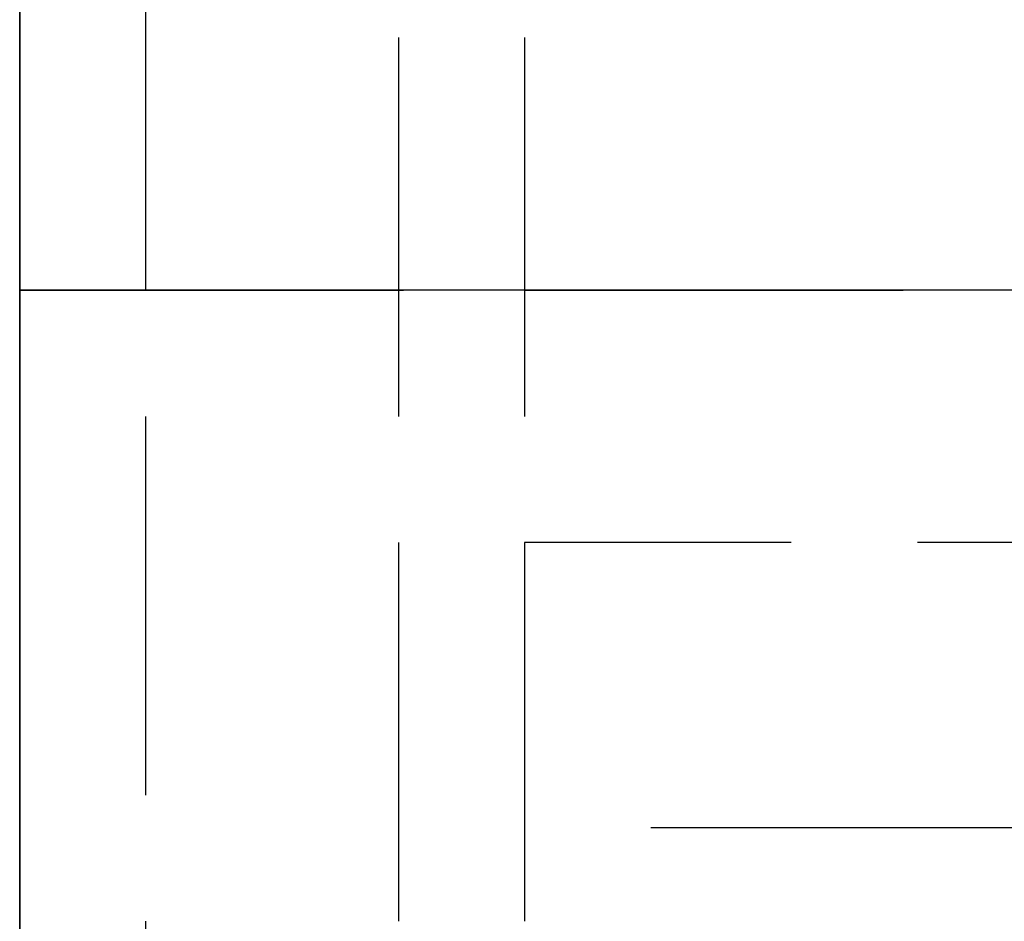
# Model space of a CAD drawing. Header units: millimetres. Extents: x 0 to 2050, y -94 to 94.
# Tile 4 of 13: x 0 to 3.9, y -2.5 to 1.07. Entities that reach past the tile are written whole.
import ezdxf

# ---------------------------------------------------------------- set-up
doc = ezdxf.new("R2010")
doc.units = ezdxf.units.MM
doc.header["$LTSCALE"] = 10
doc.linetypes.add('ALLCAD_Strich', pattern=[0.2, 0.15, -0.05])
for name, color, linetype in [('BESCH_KONT_sich_schn_ansi_2d', 40, 'Continuous'), ('BESCH_KONT_sich_schn_grun_2d', 10, 'Continuous'), ('BESCH_KONT_sich_schn_seit_2d', 160, 'Continuous')]:
    doc.layers.add(name, color=color, linetype=linetype)

msp = doc.modelspace()

# ---------------------------------------------------------------- linework, layer by layer
at = {"layer": 'BESCH_KONT_sich_schn_ansi_2d', "linetype": 'ALLCAD_Strich'}
for p, q in [((0, 0, 2360), (2050, 0, 2360)), ((2050, 0, 2410), (0, 0, 2410)), ((0, 0, 2410), (0, 0, 2360)), ((0, 0, 2312.500000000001), (2050, 0, 2312.500000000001)), ((0, 0, 2357.000000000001), (0, 0, 2358.000000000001)), ((0, 0, 2358.000000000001), (2050, 0, 2358.000000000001)), ((0, 0, 2357.000000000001), (2050, 0, 2357.000000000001)), ((0, 0, 2314.000000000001), (0, 0, 2357.000000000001)), ((0, 0, 2314.000000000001), (2050, 0, 2314.000000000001)), ((0, 0, 2312.500000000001), (0, 0, 2314.000000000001)), ((0, 0, 2360.000000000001), (0, 0, 2358.000000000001)), ((80.5, 0, 2312.500000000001), (0, 0, 2312.500000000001)), ((0, 0, 2312.000000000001), (80.5, 0, 2312.000000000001)), ((0, 0, 2312.000000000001), (0, 0, 2312.500000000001)), ((0, 0, 2346.000000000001), (2050, 0, 2346.000000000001)), ((0, 0, 2349.000000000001), (2050, 0, 2349.000000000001)), ((0, 0, 2352.500000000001), (2050, 0, 2352.500000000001)), ((0, 0, 2356.500000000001), (2050, 0, 2356.500000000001)), ((0, 0, 2355.500000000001), (2050, 0, 2355.500000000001)), ((0, 0, 2315.500000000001), (2050, 0, 2315.500000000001)), ((273.9065541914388, 0, 2354.500000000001), (0, 0, 2354.500000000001)), ((2050, 0, 2353.500000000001), (0, 0, 2353.500000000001)), ((0, 0, 2348.000000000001), (2050, 0, 2348.000000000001)), ((0, 0, 2349.450000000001), (2050, 0, 2349.450000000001)), ((0, 0, 2347.500000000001), (2050, 0, 2347.500000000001)), ((32.50000000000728, 0, 2351.000000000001), (7.275957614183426e-12, 0, 2351.000000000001)), ((0.001705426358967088, 0, 2355.50534883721), (0.001705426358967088, 0, 2355.502713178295)), ((0.001705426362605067, 0, 2350.997286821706), (0.001705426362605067, 0, 2350.994651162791)), ((0.002713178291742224, 0, 2355.508062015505), (0.003488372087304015, 0, 2355.508062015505)), ((0.00348837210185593, 0, 2350.991937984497), (0.002713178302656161, 0, 2350.991937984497)), ((0.002868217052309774, 0, 2355.501550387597), (0.003333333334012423, 0, 2355.501550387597)), ((0.003333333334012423, 0, 2355.506511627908), (0.002868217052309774, 0, 2355.506511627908)), ((0.00286821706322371, 0, 2350.993488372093), (0.00333333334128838, 0, 2350.993488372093)), ((0.00333333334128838, 0, 2350.998449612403), (0.00286821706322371, 0, 2350.998449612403)), ((0.004496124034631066, 0, 2355.50534883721), (0.004496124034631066, 0, 2355.502713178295)), ((0.004496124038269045, 0, 2350.997286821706), (0.004496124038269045, 0, 2350.994651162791)), ((0.006201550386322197, 0, 2355.502713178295), (0.006201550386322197, 0, 2355.50534883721)), ((0.006201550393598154, 0, 2350.994651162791), (0.006201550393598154, 0, 2350.997286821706)), ((0.007131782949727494, 0, 2355.507906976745), (0.007131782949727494, 0, 2355.500155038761)), ((0.007131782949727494, 0, 2355.500155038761), (0.008837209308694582, 0, 2355.500155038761)), ((0.01085271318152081, 0, 2355.507906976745), (0.007131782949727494, 0, 2355.507906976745)), ((0.007131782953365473, 0, 2350.999844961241), (0.007131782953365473, 0, 2350.992093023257)), ((0.007131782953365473, 0, 2350.992093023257), (0.008837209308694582, 0, 2350.992093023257)), ((0.01085271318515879, 0, 2350.999844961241), (0.007131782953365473, 0, 2350.999844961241)), ((0.008837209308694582, 0, 2355.500155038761), (0.008837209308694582, 0, 2355.502790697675)), ((0.008837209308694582, 0, 2355.502790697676), (0.01085271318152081, 0, 2355.502790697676)), ((0.008837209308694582, 0, 2350.992093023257), (0.008837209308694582, 0, 2350.994728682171)), ((0.008837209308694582, 0, 2350.994728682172), (0.01085271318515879, 0, 2350.994728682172)), ((0.008857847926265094, 0, 2355.506356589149), (0.01040823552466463, 0, 2355.506356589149)), ((0.01040823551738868, 0, 2355.504186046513), (0.008857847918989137, 0, 2355.504186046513)), ((0.008857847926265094, 0, 2355.504186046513), (0.008857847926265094, 0, 2355.506356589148)), ((0.008857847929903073, 0, 2350.998294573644), (0.01040823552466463, 0, 2350.998294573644)), ((0.01040823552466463, 0, 2350.996124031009), (0.008857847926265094, 0, 2350.996124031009)), ((0.008857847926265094, 0, 2350.996124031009), (0.008857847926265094, 0, 2350.998294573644)), ((0.01133846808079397, 0, 2355.50542635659), (0.01133846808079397, 0, 2355.505116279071)), ((0.01133846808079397, 0, 2350.997364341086), (0.01133846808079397, 0, 2350.997054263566)), ((0.01302325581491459, 0, 2355.504961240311), (0.01302325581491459, 0, 2355.505736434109)), ((0.01302325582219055, 0, 2350.996899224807), (0.01302325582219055, 0, 2350.997674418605)), ((0.01379844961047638, 0, 2355.502713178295), (0.01379844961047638, 0, 2355.50534883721)), ((0.01379844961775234, 0, 2350.994651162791), (0.01379844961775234, 0, 2350.997286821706)), ((0.01550387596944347, 0, 2355.50534883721), (0.01550387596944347, 0, 2355.502713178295)), ((0.01550387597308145, 0, 2350.997286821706), (0.01550387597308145, 0, 2350.994651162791)), ((0.01651162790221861, 0, 2355.508062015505), (0.0172868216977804, 0, 2355.508062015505)), ((0.01728682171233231, 0, 2350.991937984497), (0.01651162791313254, 0, 2350.991937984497)), ((0.01666666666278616, 0, 2355.501550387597), (0.0171317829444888, 0, 2355.501550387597)), ((0.0171317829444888, 0, 2355.506511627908), (0.01666666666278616, 0, 2355.506511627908)), ((0.01666666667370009, 0, 2350.993488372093), (0.01713178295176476, 0, 2350.993488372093)), ((0.01713178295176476, 0, 2350.998449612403), (0.01666666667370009, 0, 2350.998449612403)), ((0.01829457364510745, 0, 2355.50534883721), (0.01829457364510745, 0, 2355.502713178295)), ((0.01829457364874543, 0, 2350.997286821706), (0.01829457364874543, 0, 2350.994651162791)), ((0.01999999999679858, 0, 2355.502713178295), (0.01999999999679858, 0, 2355.50534883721)), ((0.02000000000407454, 0, 2350.994651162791), (0.02000000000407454, 0, 2350.997286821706)), ((2.000000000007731, 0, 2310.000000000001), (0.5000000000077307, 0, 2310.000000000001)), ((0.5000000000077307, 0, 2268.000000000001), (0.5000000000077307, 0, 2310.000000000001)), ((2.000000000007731, 0, 2268.000000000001), (0.5000000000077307, 0, 2268.000000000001)), ((80, 0, 2320.000000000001), (0.5, 0, 2320.000000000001)), ((0.5, 0, 2312.500000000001), (0.5, 0, 2320.000000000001)), ((1.5, 0, 2312.500000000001), (1.5, 0, 2320.000000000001)), ((1.501705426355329, 0, 2312.50534883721), (1.501705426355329, 0, 2312.502713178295)), ((1.50271317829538, 0, 2312.508062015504), (1.50348837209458, 0, 2312.508062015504)), ((1.502868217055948, 0, 2312.501550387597), (1.503333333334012, 0, 2312.501550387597)), ((1.503333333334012, 0, 2312.506511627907), (1.502868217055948, 0, 2312.506511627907)), ((1.504496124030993, 0, 2312.50534883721), (1.504496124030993, 0, 2312.502713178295)), ((1.506201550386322, 0, 2312.502713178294), (1.506201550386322, 0, 2312.50534883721)), ((1.50713178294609, 0, 2312.507906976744), (1.50713178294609, 0, 2312.50015503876)), ((1.50713178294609, 0, 2312.500155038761), (1.508837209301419, 0, 2312.500155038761)), ((1.510852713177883, 0, 2312.507906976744), (1.50713178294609, 0, 2312.507906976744)), ((1.508837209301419, 0, 2312.500155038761), (1.508837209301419, 0, 2312.502790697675)), ((1.508837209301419, 0, 2312.502790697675), (1.510852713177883, 0, 2312.502790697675)), ((1.508857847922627, 0, 2312.506356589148), (1.510408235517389, 0, 2312.506356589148)), ((1.510408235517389, 0, 2312.504186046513), (1.508857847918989, 0, 2312.504186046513)), ((1.508857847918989, 0, 2312.504186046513), (1.508857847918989, 0, 2312.506356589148)), ((1.511338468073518, 0, 2312.50542635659), (1.511338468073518, 0, 2312.505116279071)), ((1.513023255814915, 0, 2312.504961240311), (1.513023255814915, 0, 2312.505736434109)), ((1.513798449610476, 0, 2312.502713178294), (1.513798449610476, 0, 2312.50534883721)), ((1.515503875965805, 0, 2312.50534883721), (1.515503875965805, 0, 2312.502713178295)), ((1.516511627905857, 0, 2312.508062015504), (1.517286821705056, 0, 2312.508062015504)), ((1.516666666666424, 0, 2312.501550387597), (1.517131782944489, 0, 2312.501550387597)), ((1.517131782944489, 0, 2312.506511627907), (1.516666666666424, 0, 2312.506511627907)), ((1.518294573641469, 0, 2312.50534883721), (1.518294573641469, 0, 2312.502713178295)), ((1.519999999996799, 0, 2312.502713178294), (1.519999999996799, 0, 2312.50534883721)), ((1055.000000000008, 0, 2310.000000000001), (2.000000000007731, 0, 2310.000000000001)), ((2.000000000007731, 0, 2268.000000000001), (2.000000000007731, 0, 2310.000000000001)), ((1055.000000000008, 0, 2268.000000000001), (2.000000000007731, 0, 2268.000000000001)), ((2.000000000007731, 0, 9.000000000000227), (2.000000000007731, 0, 2268.000000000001)), ((998.0000000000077, 0, 9.000000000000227), (2.000000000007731, 0, 9.000000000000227)), ((2.000000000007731, 0, 2310.000000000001), (2.000000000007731, 0, 2268.000000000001)), ((2.002713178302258, 0, 2287.995000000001), (2.000000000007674, 0, 2287.995000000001)), ((130.0000000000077, 0, 2288.000000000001), (2.000000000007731, 0, 2288.000000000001)), ((130.0000000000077, 0, 2289), (2.000000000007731, 0, 2289)), ((130.0000000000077, 0, 2287), (2.000000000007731, 0, 2287)), ((130.0000000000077, 0, 2274), (2.000000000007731, 0, 2274)), ((1055.000000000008, 0, 2303.000000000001), (2.000000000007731, 0, 2303.000000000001)), ((1055.000000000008, 0, 2270.000000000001), (2.000000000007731, 0, 2270.000000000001)), ((2.000000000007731, 0, 2269.995000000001), (2.002713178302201, 0, 2269.995000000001)), ((1055.000000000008, 0, 2269.000000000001), (2.000000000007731, 0, 2269.000000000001)), ((1055.000000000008, 0, 2271.000000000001), (2.000000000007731, 0, 2271.000000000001)), ((1055.000000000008, 0, 2304.000000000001), (2.000000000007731, 0, 2304.000000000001)), ((1055.000000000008, 0, 2309.000000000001), (2.000000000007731, 0, 2309.000000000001)), ((2.000000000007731, 0, 2272.000000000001), (1055.000000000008, 0, 2272.000000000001)), ((2.000000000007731, 0, 2302.000000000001), (1055.000000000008, 0, 2302.000000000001)), ((127.8693220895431, 0, 2300.500000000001), (2.000000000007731, 0, 2300.500000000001)), ((123.0557280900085, 0, 2302.500000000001), (2.000000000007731, 0, 2302.500000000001)), ((262.0000000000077, 0, 2303.000000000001), (2.000000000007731, 0, 2303.000000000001)), ((262.0000000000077, 0, 2271.000000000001), (2.000000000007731, 0, 2271.000000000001)), ((262.0000000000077, 0, 2272.000000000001), (2.000000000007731, 0, 2272.000000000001)), ((262.0000000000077, 0, 2274.000000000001), (2.000000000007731, 0, 2274.000000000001)), ((262.0000000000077, 0, 2287.000000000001), (2.000000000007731, 0, 2287.000000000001)), ((262.0000000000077, 0, 2289.000000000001), (2.000000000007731, 0, 2289.000000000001)), ((262.0000000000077, 0, 2302.000000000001), (2.000000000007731, 0, 2302.000000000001)), ((123.0557280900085, 0, 2302.500000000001), (2.000000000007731, 0, 2302.500000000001)), ((127.8693220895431, 0, 2300.500000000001), (2.000000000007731, 0, 2300.500000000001)), ((2.000000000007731, 0, 2288), (1055.000000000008, 0, 2288)), ((6.500000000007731, 0, 2304.000000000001), (2.000000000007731, 0, 2304.000000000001)), ((6.500000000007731, 0, 2309.000000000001), (2.000000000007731, 0, 2309.000000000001)), ((2.000000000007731, 0, 2270.000000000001), (6.500000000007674, 0, 2270.000000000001)), ((2.000000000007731, 0, 2269.000000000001), (6.500000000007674, 0, 2269.000000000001)), ((2.000155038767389, 0, 2270.000000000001), (2.000155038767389, 0, 2269.995000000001)), ((2.001550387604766, 0, 2270.000000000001), (2.001550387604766, 0, 2269.995000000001)), ((2.00170542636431, 0, 2288.000000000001), (2.00170542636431, 0, 2287.995000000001)), ((2.001705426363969, 0, 2270.000000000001), (2.001705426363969, 0, 2269.995000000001)), ((2.00170542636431, 0, 2304.00534883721), (2.00170542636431, 0, 2304.002713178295)), ((2.002325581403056, 0, 2270.000000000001), (2.002325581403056, 0, 2269.995000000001)), ((2.002635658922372, 0, 2270.000000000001), (2.002635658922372, 0, 2269.995000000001)), ((2.002713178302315, 0, 2287.995000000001), (2.003488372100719, 0, 2287.995000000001)), ((2.002713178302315, 0, 2288.000000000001), (2.002713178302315, 0, 2287.995000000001)), ((2.002713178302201, 0, 2270.000000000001), (2.002713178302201, 0, 2269.995000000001)), ((2.005348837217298, 0, 2269.995000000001), (2.002713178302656, 0, 2269.995000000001)), ((2.002713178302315, 0, 2304.008062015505), (2.003488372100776, 0, 2304.008062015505)), ((2.002868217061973, 0, 2288.000000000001), (2.002868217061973, 0, 2287.995000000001)), ((2.002868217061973, 0, 2304.001550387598), (2.003333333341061, 0, 2304.001550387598)), ((2.003333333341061, 0, 2304.006511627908), (2.00286821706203, 0, 2304.006511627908)), ((2.002945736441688, 0, 2270.000000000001), (2.002945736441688, 0, 2269.995000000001)), ((2.003100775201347, 0, 2270.000000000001), (2.003100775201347, 0, 2269.995000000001)), ((2.003333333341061, 0, 2288.000000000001), (2.003333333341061, 0, 2287.995000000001)), ((2.003488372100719, 0, 2288.000000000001), (2.003488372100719, 0, 2287.995000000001)), ((2.003488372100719, 0, 2287.995000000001), (2.006201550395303, 0, 2287.995000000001)), ((2.003875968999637, 0, 2270.000000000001), (2.003875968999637, 0, 2269.995000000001)), ((2.004496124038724, 0, 2288.000000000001), (2.004496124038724, 0, 2287.995000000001)), ((2.004496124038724, 0, 2304.00534883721), (2.004496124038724, 0, 2304.002713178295)), ((2.005271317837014, 0, 2270.000000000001), (2.005271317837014, 0, 2269.995000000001)), ((2.005348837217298, 0, 2270.000000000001), (2.005348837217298, 0, 2269.995000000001)), ((2.005348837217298, 0, 2269.995000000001), (2.008062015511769, 0, 2269.995000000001)), ((2.006201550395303, 0, 2288.000000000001), (2.006201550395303, 0, 2287.995000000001)), ((2.006201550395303, 0, 2304.002713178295), (2.006201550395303, 0, 2304.00534883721)), ((2.006511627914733, 0, 2270.000000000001), (2.006511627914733, 0, 2269.995000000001)), ((2.007131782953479, 0, 2288.000000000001), (2.007131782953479, 0, 2287.995000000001)), ((2.010852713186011, 0, 2287.995000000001), (2.007131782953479, 0, 2287.995000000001)), ((2.007131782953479, 0, 2304.007906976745), (2.007131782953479, 0, 2304.000155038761)), ((2.007131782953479, 0, 2304.000155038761), (2.008837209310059, 0, 2304.000155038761)), ((2.010852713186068, 0, 2304.007906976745), (2.007131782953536, 0, 2304.007906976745)), ((2.007906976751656, 0, 2270.000000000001), (2.007906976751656, 0, 2269.995000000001)), ((2.008062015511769, 0, 2270.000000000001), (2.008062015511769, 0, 2269.995000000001)), ((2.008837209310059, 0, 2288.000000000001), (2.008837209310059, 0, 2287.995000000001)), ((2.008837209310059, 0, 2304.000155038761), (2.008837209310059, 0, 2304.002790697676)), ((2.008837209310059, 0, 2304.002790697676), (2.010852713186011, 0, 2304.002790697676)), ((2.008857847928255, 0, 2287.995000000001), (2.008857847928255, 0, 2288.000000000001)), ((2.008857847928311, 0, 2304.006356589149), (2.010408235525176, 0, 2304.006356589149)), ((2.010408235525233, 0, 2304.004186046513), (2.008857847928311, 0, 2304.004186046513)), ((2.008857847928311, 0, 2304.004186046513), (2.008857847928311, 0, 2304.006356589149)), ((2.010408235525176, 0, 2288.000000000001), (2.010408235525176, 0, 2287.995000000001)), ((2.010852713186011, 0, 2287.995000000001), (2.013023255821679, 0, 2287.995000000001)), ((2.010852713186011, 0, 2288.000000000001), (2.010852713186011, 0, 2287.995000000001)), ((2.011338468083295, 0, 2288.000000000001), (2.011338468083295, 0, 2287.995000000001)), ((2.011338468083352, 0, 2304.00542635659), (2.011338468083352, 0, 2304.005116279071)), ((2.013023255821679, 0, 2288.000000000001), (2.013023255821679, 0, 2287.995000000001)), ((2.013023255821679, 0, 2304.004961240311), (2.013023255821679, 0, 2304.005736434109)), ((2.01379844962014, 0, 2288.000000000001), (2.01379844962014, 0, 2287.995000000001)), ((2.016511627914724, 0, 2287.995000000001), (2.01379844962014, 0, 2287.995000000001)), ((2.01379844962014, 0, 2304.002713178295), (2.01379844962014, 0, 2304.00534883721)), ((2.015503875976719, 0, 2288.000000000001), (2.015503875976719, 0, 2287.995000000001)), ((2.015503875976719, 0, 2304.00534883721), (2.015503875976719, 0, 2304.002713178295)), ((2.016511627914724, 0, 2288.000000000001), (2.016511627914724, 0, 2287.995000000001)), ((2.016511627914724, 0, 2287.995000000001), (2.017286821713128, 0, 2287.995000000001)), ((2.016511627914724, 0, 2304.008062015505), (2.017286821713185, 0, 2304.008062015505)), ((2.016666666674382, 0, 2288.000000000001), (2.016666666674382, 0, 2287.995000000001)), ((2.016666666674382, 0, 2304.001550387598), (2.01713178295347, 0, 2304.001550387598)), ((2.01713178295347, 0, 2304.006511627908), (2.016666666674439, 0, 2304.006511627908)), ((2.01713178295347, 0, 2288.000000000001), (2.01713178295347, 0, 2287.995000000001)), ((2.017286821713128, 0, 2288.000000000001), (2.017286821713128, 0, 2287.995000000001)), ((2.017286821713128, 0, 2287.995000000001), (2.020000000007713, 0, 2287.995000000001)), ((2.018294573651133, 0, 2288.000000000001), (2.018294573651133, 0, 2287.995000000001)), ((2.018294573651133, 0, 2304.00534883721), (2.018294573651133, 0, 2304.002713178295)), ((2.020000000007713, 0, 2288.000000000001), (2.020000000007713, 0, 2287.995000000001)), ((2.020000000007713, 0, 2304.002713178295), (2.020000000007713, 0, 2304.00534883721))]:
    msp.add_line(p, q, dxfattribs=at)
at = {"layer": 'BESCH_KONT_sich_schn_ansi_2d', "linetype": 'ALLCAD_Strich', "extrusion": (0, 1, 0)}
for centre, radius, start, end in [((-0.002713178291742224, 2355.505348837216), 0.002713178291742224, 2.400326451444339e-09, 90.00000012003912), ((-0.002713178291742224, 2355.50271317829), 0.00271317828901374, 270, 1.176387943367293e-07), ((-0.002713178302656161, 2350.997286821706), 0.002713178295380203, 359.9999999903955, 90), ((-0.002713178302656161, 2350.994651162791), 0.002713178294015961, 270, 9.604562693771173e-09), ((-20.00000000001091, 2346.500000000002), 20.00000000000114, 270, 359.999999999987), ((-0.003333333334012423, 2355.50534883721), 0.001162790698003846, 90, 179.9999999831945), ((-0.003333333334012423, 2355.502713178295), 0.001162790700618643, 180.0000000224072, 270.0000000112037), ((-0.003333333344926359, 2350.997286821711), 0.001162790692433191, 89.99999982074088, 180.0000002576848), ((-0.003333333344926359, 2350.994651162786), 0.001162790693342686, 179.9999997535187, 270.0000001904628), ((-0.01040823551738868, 2355.505426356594), 0.0009302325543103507, 90, 180.0000002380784), ((-0.01040823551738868, 2355.505116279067), 0.0009302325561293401, 179.9999997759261, 270.0000000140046), ((-0.01040823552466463, 2350.997364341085), 0.0009302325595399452, 90, 179.9999999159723), ((-0.01040823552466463, 2350.997054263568), 0.0009302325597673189, 180.0000000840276, 270), ((-0.01651162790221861, 2355.505348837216), 0.002713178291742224, 2.400326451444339e-09, 90.00000012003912), ((-0.01651162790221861, 2355.50271317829), 0.00271317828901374, 270, 1.176387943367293e-07), ((-0.01651162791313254, 2350.997286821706), 0.002713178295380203, 359.9999999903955, 90), ((-0.01651162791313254, 2350.994651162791), 0.002713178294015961, 270, 9.604562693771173e-09), ((-0.0171317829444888, 2355.50534883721), 0.001162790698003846, 90, 179.9999999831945), ((-0.0171317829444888, 2355.502713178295), 0.001162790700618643, 180.0000000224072, 270.0000000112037), ((-0.01713178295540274, 2350.997286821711), 0.001162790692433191, 89.99999982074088, 180.0000002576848), ((-0.01713178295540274, 2350.994651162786), 0.001162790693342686, 179.9999997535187, 270.0000001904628), ((-1.50271317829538, 2312.50534883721), 0.002713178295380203, 359.9999999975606, 90.00000000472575), ((-1.50271317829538, 2312.502713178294), 0.002713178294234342, 270, 7.16515358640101e-09), ((-1.50333333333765, 2312.505348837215), 0.001162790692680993, 89.99999982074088, 180.000000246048), ((-1.50333333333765, 2312.50271317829), 0.001162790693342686, 179.9999997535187, 270.0000001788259), ((-1.510408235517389, 2312.505426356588), 0.0009302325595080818, 90, 179.9999999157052), ((-1.510408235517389, 2312.505116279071), 0.0009302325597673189, 180.0000000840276, 269.9999999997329), ((-1.516511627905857, 2312.50534883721), 0.002713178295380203, 359.9999999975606, 90.00000000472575), ((-1.516511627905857, 2312.502713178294), 0.002713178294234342, 270, 7.16515358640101e-09), ((-1.517131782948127, 2312.505348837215), 0.001162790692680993, 89.99999982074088, 180.000000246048), ((-1.517131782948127, 2312.50271317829), 0.001162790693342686, 179.9999997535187, 270.0000001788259), ((-2.002713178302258, 2304.00534883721), 0.002713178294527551, 0, 90.00000000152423), ((-2.002713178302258, 2304.002713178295), 0.002713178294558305, 270, 1.524223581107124e-09), ((-2.003333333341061, 2304.00534883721), 0.001162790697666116, 90, 180.0000000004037), ((-2.003333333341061, 2304.002713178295), 0.001162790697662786, 180, 270.0000000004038), ((-2.010408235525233, 2304.005426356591), 0.0009302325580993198, 90, 180.0000000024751), ((-2.010408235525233, 2304.005116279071), 0.0009302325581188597, 180, 270.0000000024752), ((-2.016511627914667, 2304.00534883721), 0.002713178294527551, 0, 90.00000000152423), ((-2.016511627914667, 2304.002713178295), 0.002713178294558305, 270, 1.524223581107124e-09), ((-2.01713178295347, 2304.00534883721), 0.001162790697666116, 90, 180.0000000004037), ((-2.01713178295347, 2304.002713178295), 0.001162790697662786, 180, 270.0000000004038)]:
    msp.add_arc(centre, radius, start, end, dxfattribs=at)
at = {"layer": 'BESCH_KONT_sich_schn_ansi_2d', "linetype": 'ALLCAD_Strich', "extrusion": (0, -1, 0)}
for centre, radius, start, end in [((0.002868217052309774, 2355.502713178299), 0.001162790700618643, 180.0000002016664, 270.0000000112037), ((0.002868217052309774, 2355.505348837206), 0.001162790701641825, 90, 179.9999998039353), ((0.002868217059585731, 2350.994651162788), 0.001162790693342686, 179.9999998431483, 270.0000001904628), ((0.002868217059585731, 2350.997286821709), 0.00116279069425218, 89.99999982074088, 180.0000001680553), ((0.00348837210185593, 2355.502713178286), 0.002713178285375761, 270, 3.481157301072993e-07), ((0.00348837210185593, 2355.50534883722), 0.002713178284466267, 2.400326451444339e-09, 90.00000035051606), ((0.003488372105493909, 2350.99465116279), 0.002713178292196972, 270, 1.248397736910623e-07), ((0.003488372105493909, 2350.997286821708), 0.002713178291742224, 359.9999999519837, 90.00000007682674), ((0.01085271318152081, 2355.50496124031), 0.002170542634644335, 270, 2.700937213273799e-08), ((0.01085271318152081, 2355.505736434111), 0.002170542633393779, 359.9999999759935, 90.00000000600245), ((0.01085271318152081, 2350.996899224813), 0.002170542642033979, 270, 359.999999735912), ((0.01085271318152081, 2350.9976744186), 0.002170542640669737, 1.680554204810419e-07, 89.99999990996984), ((0.01666666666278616, 2355.502713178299), 0.001162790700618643, 180.0000002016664, 270.0000000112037), ((0.01666666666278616, 2355.505348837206), 0.001162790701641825, 90, 179.9999998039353), ((0.01666666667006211, 2350.994651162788), 0.001162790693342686, 179.9999998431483, 270.0000001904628), ((0.01666666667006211, 2350.997286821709), 0.00116279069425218, 89.99999982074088, 180.0000001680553), ((0.01728682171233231, 2355.502713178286), 0.002713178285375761, 270, 3.481157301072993e-07), ((0.01728682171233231, 2355.50534883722), 0.002713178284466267, 2.400326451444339e-09, 90.00000035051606), ((0.01728682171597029, 2350.99465116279), 0.002713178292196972, 270, 1.248397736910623e-07), ((0.01728682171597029, 2350.997286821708), 0.002713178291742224, 359.9999999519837, 90.00000007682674), ((1.50286821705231, 2312.502713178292), 0.001162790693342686, 179.9999998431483, 270.0000001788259), ((1.50286821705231, 2312.505348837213), 0.001162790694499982, 89.99999982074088, 180.0000001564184), ((1.503488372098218, 2312.502713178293), 0.002713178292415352, 270, 1.22403621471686e-07), ((1.503488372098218, 2312.505348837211), 0.002713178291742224, 359.9999999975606, 90.00000011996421), ((1.510852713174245, 2312.504961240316), 0.00217054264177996, 270, 359.9999997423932), ((1.510852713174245, 2312.505736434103), 0.002170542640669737, 1.560505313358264e-07, 89.99999989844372), ((1.516666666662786, 2312.502713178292), 0.001162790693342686, 179.9999998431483, 270.0000001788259), ((1.516666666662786, 2312.505348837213), 0.001162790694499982, 89.99999982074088, 180.0000001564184), ((1.517286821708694, 2312.502713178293), 0.002713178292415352, 270, 1.22403621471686e-07), ((1.517286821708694, 2312.505348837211), 0.002713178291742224, 359.9999999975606, 90.00000011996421), ((2.002868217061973, 2304.002713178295), 0.001162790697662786, 180, 270.0000000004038), ((2.002868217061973, 2304.00534883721), 0.001162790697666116, 90, 180.0000000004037), ((2.003488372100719, 2304.002713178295), 0.002713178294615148, 270, 359.9999999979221), ((2.003488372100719, 2304.00534883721), 0.002713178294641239, 0, 89.9999999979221), ((2.010852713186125, 2304.004961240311), 0.002170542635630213, 270, 2.257023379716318e-09), ((2.010852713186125, 2304.00573643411), 0.002170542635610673, 0, 90.00000000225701), ((2.016666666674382, 2304.002713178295), 0.001162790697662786, 180, 270.0000000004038), ((2.016666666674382, 2304.00534883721), 0.001162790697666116, 90, 180.0000000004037), ((2.017286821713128, 2304.002713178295), 0.002713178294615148, 270, 359.9999999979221), ((2.017286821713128, 2304.00534883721), 0.002713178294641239, 0, 89.9999999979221)]:
    msp.add_arc(centre, radius, start, end, dxfattribs=at)
at = {"layer": 'BESCH_KONT_sich_schn_grun_2d', "linetype": 'ALLCAD_Strich'}
for p, q in [((0, 94.00000000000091), (0, -93.99999999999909)), ((0.5, -17.99999999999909), (0.5, 18.00000000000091)), ((1.5, 17.00000000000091), (1.5, -16.99999999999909)), ((2.000000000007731, 14.99999999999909), (2.000000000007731, -15.00000000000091)), ((123.0000000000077, -9.094947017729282e-13), (2.000000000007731, -9.094947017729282e-13)), ((123.0000000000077, -9.094947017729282e-13), (2.000000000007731, -9.094947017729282e-13)), ((123.0557280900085, -1.000000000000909), (2.000000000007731, -1.000000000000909)), ((123.0557280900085, -1.000000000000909), (2.000000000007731, -1.000000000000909)), ((262.0000000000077, -2.129629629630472), (2.000000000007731, -2.129629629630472))]:
    msp.add_line(p, q, dxfattribs=at)
at = {"layer": 'BESCH_KONT_sich_schn_seit_2d', "linetype": 'ALLCAD_Strich'}
for p, q in [((9.094947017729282e-13, -94, 2360), (9.094947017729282e-13, 94, 2360)), ((9.094947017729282e-13, 94, 2410), (9.094947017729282e-13, -94, 2410)), ((9.094947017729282e-13, -18.5, 2312.500000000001), (9.094947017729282e-13, 18.5, 2312.500000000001)), ((9.094947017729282e-13, 18.5, 2312.000000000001), (9.094947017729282e-13, -18.5, 2312.000000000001)), ((9.094947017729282e-13, -18, 2320.000000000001), (9.094947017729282e-13, 18, 2320.000000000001)), ((9.094947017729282e-13, 17, 2360.000000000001), (9.094947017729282e-13, -17, 2360.000000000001)), ((9.094947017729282e-13, -15.25000000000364, 2315.773255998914), (9.094947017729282e-13, 15.25000000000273, 2315.773255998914)), ((9.094947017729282e-13, 14.99999999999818, 2268.000000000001), (9.094947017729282e-13, -15.00000000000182, 2268.000000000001)), ((9.094947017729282e-13, -15.00000000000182, 2310.000000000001), (9.094947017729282e-13, 14.99999999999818, 2310.000000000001)), ((9.094947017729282e-13, 0.5555555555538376, 2297.500000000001), (9.094947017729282e-13, 13.49999999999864, 2297.500000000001)), ((9.094947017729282e-13, -13.28464834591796, 2319.773255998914), (9.094947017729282e-13, 13.28464834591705, 2319.773255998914)), ((9.094947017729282e-13, -7.500000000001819, 2290.500000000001), (9.094947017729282e-13, 12.49999999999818, 2290.500000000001)), ((9.094947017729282e-13, -7.500000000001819, 2297.500000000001), (9.094947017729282e-13, 12.49999999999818, 2297.500000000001)), ((9.094947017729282e-13, 11.49999999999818), (9.094947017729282e-13, -11.50000000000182)), ((9.094947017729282e-13, -1.364242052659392e-12, 2303.000000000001), (9.094947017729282e-13, 9.999999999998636, 2303.000000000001)), ((9.094947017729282e-13, -9.500000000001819, 2.000000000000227), (9.094947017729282e-13, 9.499999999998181, 2.000000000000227)), ((9.094947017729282e-13, -8.500000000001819, 2305.500000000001), (9.094947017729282e-13, 8.499999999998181, 2305.500000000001)), ((9.094947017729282e-13, -8.500000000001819, 2295.000000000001), (9.094947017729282e-13, 8.499999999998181, 2295.000000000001)), ((9.094947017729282e-13, -8.209515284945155, 2323.625085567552), (9.094947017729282e-13, 8.209515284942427, 2323.625085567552)), ((9.094947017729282e-13, -1.000000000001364, 2302.000000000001), (9.094947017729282e-13, 7.933315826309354, 2302.000000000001)), ((9.094947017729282e-13, -7.500000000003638, 2324.773255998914), (9.094947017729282e-13, 7.500000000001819, 2324.773255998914)), ((9.094947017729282e-13, 7.500000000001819, 2319.522885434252), (9.094947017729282e-13, -7.500000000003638, 2319.522885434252)), ((9.094947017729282e-13, 7.249999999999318, 2331.52325604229), (9.094947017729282e-13, -7.25, 2331.52325604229)), ((9.094947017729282e-13, 7.249999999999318, 2327.52325604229), (9.094947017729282e-13, -7.25, 2327.52325604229)), ((9.094947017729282e-13, 7, 2353.500000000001), (9.094947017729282e-13, -7, 2353.500000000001)), ((9.094947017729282e-13, 7, 2343.52325604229), (9.094947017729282e-13, -7, 2343.52325604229)), ((9.094947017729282e-13, -6.250000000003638, 2342.02325604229), (9.094947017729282e-13, 6.250000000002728, 2342.02325604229)), ((9.094947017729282e-13, -6.25000000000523, 2334.02325604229), (9.094947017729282e-13, 6.250000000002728, 2334.02325604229)), ((9.094947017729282e-13, -6.250000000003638, 2332.02325604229), (9.094947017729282e-13, 6.250000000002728, 2332.02325604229)), ((9.094947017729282e-13, -6.250000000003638, 2319.52325604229), (9.094947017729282e-13, 6.250000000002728, 2319.52325604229)), ((9.094947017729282e-13, -6.250000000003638, 2327.02325604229), (9.094947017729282e-13, 6.250000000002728, 2327.02325604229)), ((9.094947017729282e-13, 6.250000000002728, 2329.02325604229), (9.094947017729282e-13, -6.250000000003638, 2329.02325604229)), ((9.094947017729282e-13, 6.250000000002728, 2325.02325604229), (9.094947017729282e-13, -6.250000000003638, 2325.02325604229)), ((9.094947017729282e-13, 6.250000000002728, 2334.02325604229), (9.094947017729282e-13, -9.094947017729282e-13, 2334.02325604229)), ((9.094947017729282e-13, 6.250000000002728, 2324.02325604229), (9.094947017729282e-13, -9.094947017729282e-13, 2324.02325604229)), ((9.094947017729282e-13, 6.249999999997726, 2329.52325604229), (9.094947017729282e-13, -6.250000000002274, 2329.52325604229)), ((9.094947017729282e-13, 6.249999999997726, 2318.52325604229), (9.094947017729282e-13, -6.250000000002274, 2318.52325604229)), ((9.094947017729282e-13, 6.249999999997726, 2318.493844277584), (9.094947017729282e-13, -6.250000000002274, 2318.493844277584)), ((9.094947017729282e-13, 6.249999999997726, 2318.52325604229), (9.094947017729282e-13, -6.250000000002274, 2318.52325604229)), ((9.094947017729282e-13, 6.249999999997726, 2329.52325604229), (9.094947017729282e-13, -6.250000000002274, 2329.52325604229)), ((9.094947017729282e-13, 6.249999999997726, 2341.983191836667), (9.094947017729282e-13, -6.250000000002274, 2341.983191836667)), ((9.094947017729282e-13, 6.244651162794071, 2313.52325604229), (9.094947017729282e-13, -6.250000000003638, 2313.52325604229)), ((9.094947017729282e-13, 6, 2356.500000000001), (9.094947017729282e-13, -6, 2356.500000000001)), ((9.094947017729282e-13, 5.629165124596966, 2311.000000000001), (9.094947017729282e-13, -1.818989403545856e-12, 2311.000000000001)), ((9.094947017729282e-13, -5, 2354.500000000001), (9.094947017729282e-13, 5, 2354.500000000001)), ((9.094947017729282e-13, -4.5, 2351.000000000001), (9.094947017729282e-13, 4.5, 2351.000000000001)), ((9.094947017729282e-13, 4.5, 2326.500000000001), (9.094947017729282e-13, -4.5, 2326.500000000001)), ((9.094947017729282e-13, -4.500000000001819, 2335.000000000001), (9.094947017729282e-13, 4.499999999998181, 2335.000000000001)), ((9.094947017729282e-13, 4.499999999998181, 2311.02325604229), (9.094947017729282e-13, -4.500000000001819, 2311.02325604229)), ((9.094947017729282e-13, 0.005102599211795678, 2348.899999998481), (9.094947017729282e-13, 4.497815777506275, 2348.899999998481)), ((9.094947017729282e-13, -4.502184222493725, 2347.00039293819), (9.094947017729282e-13, 4.497815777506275, 2347.00039293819)), ((9.094947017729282e-13, -4.502184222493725, 2346.700000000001), (9.094947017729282e-13, 4.497815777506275, 2346.700000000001)), ((9.094947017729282e-13, -4.502184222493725, 2347.7), (9.094947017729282e-13, 4.497815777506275, 2347.7)), ((9.094947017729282e-13, -4.502184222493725, 2350.300000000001), (9.094947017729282e-13, 4.497815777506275, 2350.300000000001)), ((9.094947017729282e-13, -4.502184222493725, 2350.567949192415), (9.094947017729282e-13, 4.497815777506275, 2350.567949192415)), ((9.094947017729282e-13, -4.502184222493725, 2351.23205080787), (9.094947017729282e-13, 4.497815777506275, 2351.23205080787)), ((9.094947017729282e-13, -4.502184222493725, 2349.635547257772), (9.094947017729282e-13, 4.497815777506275, 2349.635547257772)), ((9.094947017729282e-13, -4.502184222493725, 2349.900000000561), (9.094947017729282e-13, 4.497815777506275, 2349.900000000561)), ((9.094947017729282e-13, -4.5, 2346.500000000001), (9.094947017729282e-13, 4.497815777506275, 2346.500000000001)), ((9.094947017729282e-13, 3.999999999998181, 9.000000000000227), (9.094947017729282e-13, -4.000000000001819, 9.000000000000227)), ((9.094947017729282e-13, 3.999999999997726, 2336.02325604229), (9.094947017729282e-13, -4.000000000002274, 2336.02325604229)), ((9.094947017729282e-13, 3.999999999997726, 2350.02325604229), (9.094947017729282e-13, -4.000000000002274, 2350.02325604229)), ((9.094947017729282e-13, 3.999999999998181, 2288), (9.094947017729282e-13, -4.000000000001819, 2288)), ((9.094947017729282e-13, 2.499999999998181, 2350.500000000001), (9.094947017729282e-13, -9.094947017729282e-13, 2350.500000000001)), ((9.094947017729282e-13, 2.129629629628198, 2289.000000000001), (9.094947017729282e-13, -1.364242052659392e-12, 2300.500000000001)), ((9.094947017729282e-13, 2.037037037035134, 2289.500000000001), (9.094947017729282e-13, -1.818989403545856e-12, 2289.500000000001)), ((9.094947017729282e-13, -2.015324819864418, 2351.499999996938), (9.094947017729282e-13, 2.010956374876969, 2351.499999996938)), ((9.094947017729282e-13, 0.9999999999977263, 2302.500000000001), (9.094947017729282e-13, 0.9999999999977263, 2300.500000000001)), ((9.094947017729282e-13, -2.273736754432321e-12, 2302.500000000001), (9.094947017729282e-13, 0.9999999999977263, 2302.500000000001)), ((9.094947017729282e-13, 0.9999999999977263, 2300.500000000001), (9.094947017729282e-13, -2.273736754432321e-12, 2300.500000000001)), ((9.094947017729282e-13, 0.9999999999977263, 2302.500000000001), (9.094947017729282e-13, -2.273736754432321e-12, 2302.500000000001)), ((9.094947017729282e-13, 0.9999999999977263, 2300.500000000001), (9.094947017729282e-13, 0.9999999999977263, 2302.500000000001)), ((9.094947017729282e-13, -2.273736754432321e-12, 2300.500000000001), (9.094947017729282e-13, 0.9999999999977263, 2300.500000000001)), ((9.094947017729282e-13, 0.007815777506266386, 2348.897286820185), (9.094947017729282e-13, 0.007815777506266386, 2348.894651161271)), ((9.094947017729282e-13, 0.006110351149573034, 2348.894651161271), (9.094947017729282e-13, 0.006110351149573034, 2348.897286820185)), ((9.094947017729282e-13, 0.005102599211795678, 2348.891937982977), (9.094947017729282e-13, 0.004327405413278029, 2348.891937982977)), ((9.094947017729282e-13, 0.004327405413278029, 2348.899999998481), (9.094947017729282e-13, 0.005102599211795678, 2348.899999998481)), ((9.094947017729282e-13, 0.004482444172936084, 2348.893488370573), (9.094947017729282e-13, 0.004947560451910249, 2348.893488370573)), ((9.094947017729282e-13, 0.004947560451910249, 2348.898449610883), (9.094947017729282e-13, 0.004482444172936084, 2348.898449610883)), ((9.094947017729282e-13, -0.008695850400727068, 2348.899999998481), (9.094947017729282e-13, 0.004327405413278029, 2348.899999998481)), ((9.094947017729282e-13, 0.003319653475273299, 2348.897286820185), (9.094947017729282e-13, 0.003319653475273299, 2348.894651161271)), ((9.094947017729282e-13, 0.001614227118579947, 2348.894651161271), (9.094947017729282e-13, 0.001614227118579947, 2348.897286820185)), ((9.094947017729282e-13, 0.0006839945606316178, 2348.899844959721), (9.094947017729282e-13, 0.0006839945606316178, 2348.892093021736)), ((9.094947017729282e-13, -0.001021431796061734, 2348.899844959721), (9.094947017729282e-13, 0.0006839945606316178, 2348.899844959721)), ((9.094947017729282e-13, 0.0006839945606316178, 2348.892093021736), (9.094947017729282e-13, -0.003036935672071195, 2348.892093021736)), ((9.094947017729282e-13, -1.818989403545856e-12, 2311.000000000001), (9.094947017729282e-13, -5.629165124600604, 2311.000000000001)), ((9.094947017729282e-13, -1.818989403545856e-12, 2310.000000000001), (9.094947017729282e-13, -1.818989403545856e-12, 2311.000000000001)), ((9.094947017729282e-13, -9.094947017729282e-13, 2350.500000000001), (9.094947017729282e-13, -2.500000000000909, 2350.500000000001)), ((9.094947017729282e-13, -1.000000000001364, 2300.500000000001), (9.094947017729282e-13, -1.364242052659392e-12, 2300.500000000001)), ((9.094947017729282e-13, -10.00000000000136, 2303.000000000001), (9.094947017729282e-13, -1.364242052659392e-12, 2303.000000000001)), ((9.094947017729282e-13, -1.364242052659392e-12, 2303.000000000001), (9.094947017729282e-13, -1.364242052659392e-12, 2302.500000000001)), ((9.094947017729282e-13, -1.364242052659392e-12, 2302.500000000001), (9.094947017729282e-13, -1.000000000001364, 2302.500000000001)), ((9.094947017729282e-13, -1.364242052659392e-12, 2300.500000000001), (9.094947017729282e-13, -2.129629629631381, 2289.000000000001)), ((9.094947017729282e-13, -1.818989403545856e-12, 2300.500000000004), (9.094947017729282e-13, -1.818989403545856e-12, 2302.000000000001)), ((9.094947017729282e-13, -1.364242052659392e-12, 2302.500000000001), (9.094947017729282e-13, -1.364242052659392e-12, 2303.000000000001)), ((9.094947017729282e-13, -1.000000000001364, 2302.500000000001), (9.094947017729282e-13, -1.364242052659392e-12, 2302.500000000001)), ((9.094947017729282e-13, -1.364242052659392e-12, 2300.500000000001), (9.094947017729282e-13, -1.000000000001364, 2300.500000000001)), ((9.094947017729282e-13, -1.818989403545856e-12, 2289.500000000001), (9.094947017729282e-13, -2.037037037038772, 2289.500000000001)), ((9.094947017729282e-13, -1.818989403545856e-12, 2289.500000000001), (9.094947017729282e-13, -1.818989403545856e-12, 2295.000000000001)), ((9.094947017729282e-13, -1.818989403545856e-12, 2305.500000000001), (9.094947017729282e-13, -1.818989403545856e-12, 2310.000000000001)), ((9.094947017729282e-13, -9.094947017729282e-13, 2334.02325604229), (9.094947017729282e-13, -6.250000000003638, 2334.02325604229)), ((9.094947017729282e-13, -9.094947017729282e-13, 2324.02325604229), (9.094947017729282e-13, -6.250000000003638, 2324.02325604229)), ((9.094947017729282e-13, -0.003036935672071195, 2348.897209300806), (9.094947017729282e-13, -0.001021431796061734, 2348.897209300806)), ((9.094947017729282e-13, -0.001021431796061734, 2348.897209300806), (9.094947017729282e-13, -0.001021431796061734, 2348.89984495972)), ((9.094947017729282e-13, -0.002592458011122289, 2348.893643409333), (9.094947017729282e-13, -0.001042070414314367, 2348.893643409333)), ((9.094947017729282e-13, -0.001042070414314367, 2348.893643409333), (9.094947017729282e-13, -0.001042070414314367, 2348.895813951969)), ((9.094947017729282e-13, -0.001042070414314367, 2348.895813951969), (9.094947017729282e-13, -0.002592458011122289, 2348.895813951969)), ((9.094947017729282e-13, -0.003522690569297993, 2348.89488371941), (9.094947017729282e-13, -0.003522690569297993, 2348.894573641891)), ((9.094947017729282e-13, -0.005207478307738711, 2348.894263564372), (9.094947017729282e-13, -0.005207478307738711, 2348.89503875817)), ((9.094947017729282e-13, -0.005982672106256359, 2348.897286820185), (9.094947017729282e-13, -0.005982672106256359, 2348.894651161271)), ((9.094947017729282e-13, -0.007688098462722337, 2348.894651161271), (9.094947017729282e-13, -0.007688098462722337, 2348.897286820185)), ((9.094947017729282e-13, -0.008695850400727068, 2348.891937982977), (9.094947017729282e-13, -0.009471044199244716, 2348.891937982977)), ((9.094947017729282e-13, -0.009471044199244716, 2348.899999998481), (9.094947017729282e-13, -0.008695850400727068, 2348.899999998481)), ((9.094947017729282e-13, -0.009316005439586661, 2348.893488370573), (9.094947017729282e-13, -0.008850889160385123, 2348.893488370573)), ((9.094947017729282e-13, -0.008850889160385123, 2348.898449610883), (9.094947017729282e-13, -0.009316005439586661, 2348.898449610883)), ((9.094947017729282e-13, -4.502184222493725, 2348.899999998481), (9.094947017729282e-13, -0.009471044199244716, 2348.899999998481)), ((9.094947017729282e-13, -0.01047879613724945, 2348.897286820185), (9.094947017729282e-13, -0.01047879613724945, 2348.894651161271)), ((9.094947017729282e-13, -0.01218422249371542, 2348.894651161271), (9.094947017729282e-13, -0.01218422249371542, 2348.897286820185)), ((9.094947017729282e-13, -7.500000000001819, 2297.500000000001), (9.094947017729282e-13, -0.5555555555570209, 2297.500000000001)), ((9.094947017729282e-13, -9.000000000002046, 2302.000000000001), (9.094947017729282e-13, -1.000000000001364, 2302.000000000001)), ((9.094947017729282e-13, -1.000000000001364, 2302.500000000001), (9.094947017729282e-13, -1.000000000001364, 2300.500000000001)), ((9.094947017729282e-13, -1.000000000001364, 2300.500000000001), (9.094947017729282e-13, -1.000000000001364, 2302.500000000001)), ((9.094947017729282e-13, -1.620677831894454, 2356.500000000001), (9.094947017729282e-13, -1.620677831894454, 2354.500000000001)), ((9.094947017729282e-13, -1.631776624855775, 2356.500000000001), (9.094947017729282e-13, -1.631776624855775, 2354.500000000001)), ((9.094947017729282e-13, -7.500000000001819, 2290.500000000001), (9.094947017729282e-13, -1.851851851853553, 2290.500000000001)), ((9.094947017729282e-13, -1.881088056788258, 2356.500000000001), (9.094947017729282e-13, -1.881088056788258, 2354.500000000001)), ((9.094947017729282e-13, -2.000000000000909, 2354.500000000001), (9.094947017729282e-13, -2.000000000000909, 2353.500000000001)), ((9.094947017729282e-13, -2.000000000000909, 2356.500000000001), (9.094947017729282e-13, -2.000000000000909, 2354.500000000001)), ((9.094947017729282e-13, -2.000000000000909, 2353.500000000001), (9.094947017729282e-13, -2.000000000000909, 2351.000000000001)), ((9.094947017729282e-13, -2.000000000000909, 2356.500000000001), (9.094947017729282e-13, -2.000000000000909, 2354.500000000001)), ((9.094947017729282e-13, -2, 2353.500000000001), (9.094947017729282e-13, -2, 2351.000000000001)), ((9.094947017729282e-13, -2.002184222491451, 2356.500000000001), (9.094947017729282e-13, -2.002184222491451, 2351.49999999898)), ((9.094947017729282e-13, -4.502184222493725, 2351.49999999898), (9.094947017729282e-13, -2.015324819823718, 2351.499999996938)), ((9.094947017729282e-13, -2.037037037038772, 2289.500000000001), (9.094947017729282e-13, -13.50000000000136, 2289.500000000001)), ((9.094947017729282e-13, -2.120677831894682, 2354.500000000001), (9.094947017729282e-13, -2.120677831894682, 2356.500000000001)), ((9.094947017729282e-13, -2.129629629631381, 2289.000000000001), (9.094947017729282e-13, -6.750000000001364, 2289.000000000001)), ((9.094947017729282e-13, -2.174428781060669, 2356.500000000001), (9.094947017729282e-13, -2.174428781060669, 2354.500000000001)), ((9.094947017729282e-13, -2.181088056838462, 2356.500000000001), (9.094947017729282e-13, -2.181088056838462, 2354.500000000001)), ((9.094947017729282e-13, -2.500000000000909, 2351.000000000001), (9.094947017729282e-13, -2.500000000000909, 2350.500000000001))]:
    msp.add_line(p, q, dxfattribs=at)
at = {"layer": 'BESCH_KONT_sich_schn_seit_2d', "linetype": 'ALLCAD_Strich', "extrusion": (-1, 0, 0)}
for centre, radius, start, end in [((-0.005102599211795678, 2348.897286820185), 0.002713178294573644, 90, 179.9999999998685), ((-0.005102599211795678, 2348.894651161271), 0.002713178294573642, 179.9999999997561, 270), ((-0.004327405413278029, 2348.894651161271), 0.002713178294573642, 270, 2.438594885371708e-10), ((-0.004327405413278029, 2348.897286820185), 0.002713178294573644, 1.310897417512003e-10, 90), ((0.003036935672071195, 2348.894263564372), 0.002170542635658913, 270, 3.281314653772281e-10), ((0.003036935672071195, 2348.89503875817), 0.002170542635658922, 2.813137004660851e-10, 90), ((0.008695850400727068, 2348.897286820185), 0.002713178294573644, 90, 179.9999999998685), ((0.008695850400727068, 2348.894651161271), 0.002713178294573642, 179.9999999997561, 270), ((0.009471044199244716, 2348.894651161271), 0.002713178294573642, 270, 2.438594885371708e-10), ((0.009471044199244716, 2348.897286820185), 0.002713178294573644, 1.314968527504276e-10, 90)]:
    msp.add_arc(centre, radius, start, end, dxfattribs=at)
at = {"layer": 'BESCH_KONT_sich_schn_seit_2d', "linetype": 'ALLCAD_Strich', "extrusion": (1, 0, 0)}
for centre, radius, start, end in [((0.004947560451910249, 2348.894651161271), 0.001162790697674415, 270, 5.687340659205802e-10), ((0.004947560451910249, 2348.897286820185), 0.00116279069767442, 3.061474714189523e-10, 90), ((0.004482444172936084, 2348.894651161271), 0.001162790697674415, 179.9999999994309, 270), ((0.004482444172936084, 2348.897286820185), 0.00116279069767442, 90, 179.9999999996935), ((-0.002592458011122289, 2348.89488371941), 0.0009302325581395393, 90, 179.9999999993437), ((-0.002592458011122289, 2348.894573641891), 0.0009302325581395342, 179.9999999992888, 270), ((-0.008850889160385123, 2348.894651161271), 0.001162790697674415, 270, 5.687340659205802e-10), ((-0.008850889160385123, 2348.897286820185), 0.00116279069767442, 3.061474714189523e-10, 90), ((-0.009316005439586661, 2348.894651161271), 0.001162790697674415, 179.9999999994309, 270), ((-0.009316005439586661, 2348.897286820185), 0.00116279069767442, 90, 179.9999999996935)]:
    msp.add_arc(centre, radius, start, end, dxfattribs=at)
for start_param, end_param in [(-0.4638164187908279, 1.224316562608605e-16), (1.224316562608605e-16, 0.4638164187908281)]:
    msp.add_ellipse((9.094947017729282e-13, -0.002184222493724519, 2326.103901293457), major_axis=(0, -4.028610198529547e-15, 28.39609870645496), ratio=0.1584724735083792, start_param=start_param, end_param=end_param, dxfattribs=at)

doc.saveas('drawing.dxf')
